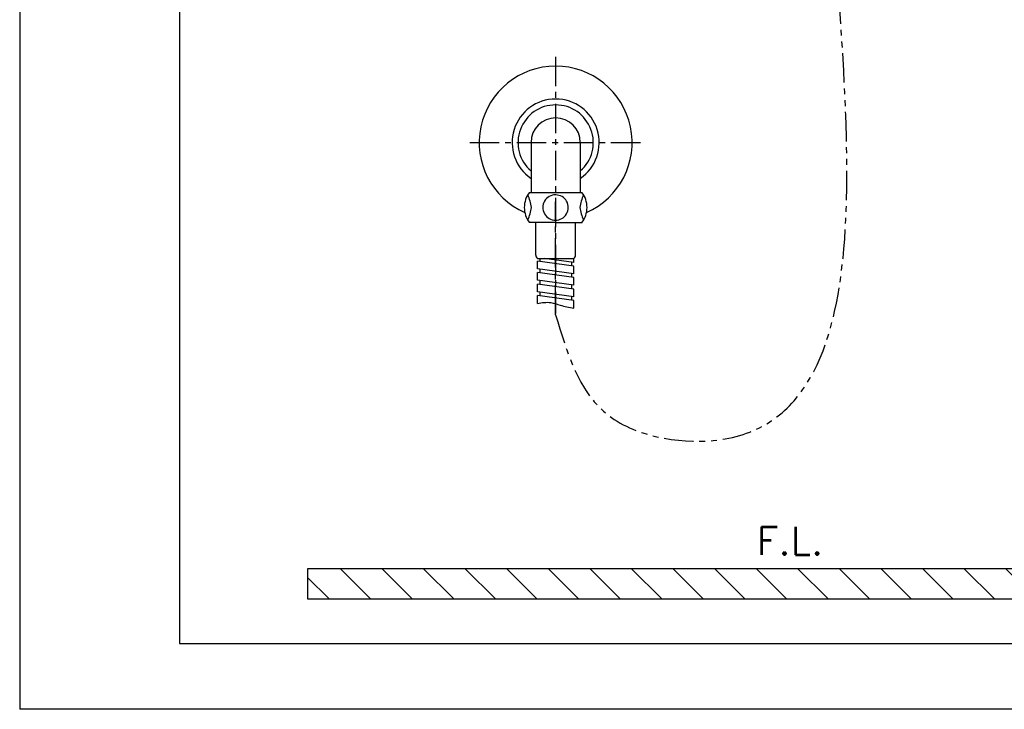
# Model space of a CAD drawing. Extents: x 5500 to 5920, y -4857 to -4263.
# Tile 1 of 20: x 5500 to 5709, y -4857 to -4710. Entities that reach past the tile are written whole.
import ezdxf

# ---------------------------------------------------------------- set-up
doc = ezdxf.new("R2010")
doc.units = 0
doc.header["$LTSCALE"] = 5
doc.header["$MEASUREMENT"] = 0
doc.linetypes.add('CENTER', pattern=[2, 1.25, -0.25, 0.25, -0.25])
doc.linetypes.add('PHANTOM', pattern=[2.5, 1.25, -0.25, 0.25, -0.25, 0.25, -0.25])
doc.layers.get('0').update_dxf_attribs({"color": 2, "linetype": 'CONTINUOUS'})
for name, color, linetype in [('CENTER', 1, 'CENTER'), ('CL', 1, 'CENTER'), ('D', 2, 'CONTINUOUS'), ('DWG', 7, 'CONTINUOUS'), ('HT', 3, 'CONTINUOUS'), ('PH', 3, 'PHANTOM'), ('레--어_1', 7, 'CONTINUOUS')]:
    doc.layers.add(name, color=color, linetype=linetype)
doc.styles.add('GHS', font='romans', dxfattribs={"bigfont": 'ghs'})

msp = doc.modelspace()

# ---------------------------------------------------------------- hatches: boundary and pattern name
at = {"layer": 'HT'}
h = msp.add_hatch(dxfattribs=at)
h.set_pattern_fill('ANSI31', color=256, scale=50, style=0)
h.set_pattern_definition([(135, (14769.55, -8583.501), (4.4194174, 4.4194174), [])])
h.paths.add_polyline_path([(5862.86, -4833.15), (5862.86, -4826.75), (5561.07, -4826.75), (5561.07, -4833.15)])

# ---------------------------------------------------------------- linework, layer by layer
for p in [(5499.9, -4262.6), (5919.9, -4856.6)]:
    msp.add_line(p, (5499.9, -4856.6))
at = {"color": 4}
for p, q in [((5533.9, -4293.6), (5533.9, -4842.6)), ((5533.9, -4842.6), (5908.9, -4842.6))]:
    msp.add_line(p, q, dxfattribs=at)
at = {"layer": 'CENTER'}
for p, q in [((5613.82, -4717.88), (5613.82, -4772.49)), ((5595.57, -4736.13), (5632.07, -4736.13))]:
    msp.add_line(p, q, dxfattribs=at)
at = {"layer": 'CL'}
msp.add_line((5613.82, -4772.72), (5613.82, -4748.73), dxfattribs=at)
at = {"layer": 'D', "color": 7}
msp.add_line((5608.22, -4746.73), (5619.42, -4746.73), dxfattribs=at)
at = {"layer": 'D'}
msp.add_spline([(5609.95, -4770.33), (5612.78, -4770.14), (5614.75, -4770.69), (5617.68, -4771.34)], degree=3, dxfattribs=at)
at = {"layer": 'DWG'}
for p, q in [((5613.76, -4753.13), (5608.22, -4753.13)), ((5609.58, -4760.05), (5609.58, -4753.13)), ((5613.76, -4753.13), (5619.42, -4753.13)), ((5618.06, -4760.05), (5618.06, -4753.13)), ((5609.95, -4760.75), (5610.48, -4760.75)), ((5610.48, -4760.75), (5610.48, -4761.42)), ((5610.48, -4760.75), (5617.68, -4760.75)), ((5617.68, -4761.64), (5611.35, -4760.75)), ((5617.68, -4761.64), (5617.68, -4760.75)), ((5609.95, -4762.96), (5609.95, -4761.35)), ((5617.68, -4762.43), (5609.95, -4761.35)), ((5617.68, -4764.05), (5609.95, -4762.96)), ((5617.15, -4761.57), (5617.15, -4762.36)), ((5617.68, -4764.05), (5617.68, -4762.43)), ((5609.95, -4765.37), (5609.95, -4763.75)), ((5617.68, -4764.84), (5609.95, -4763.75)), ((5610.48, -4763.04), (5610.48, -4763.83)), ((5617.15, -4763.97), (5617.15, -4764.76)), ((5617.68, -4764.05), (5617.68, -4763.16)), ((5617.68, -4766.45), (5617.68, -4764.84)), ((5617.68, -4766.45), (5609.95, -4765.37)), ((5609.95, -4767.85), (5609.95, -4766.23)), ((5617.68, -4767.32), (5609.95, -4766.23)), ((5610.48, -4765.44), (5610.48, -4766.31)), ((5617.15, -4766.38), (5617.15, -4767.24)), ((5617.68, -4768.93), (5609.95, -4767.85)), ((5609.95, -4770.33), (5609.95, -4768.64)), ((5617.68, -4769.72), (5609.95, -4768.64)), ((5610.48, -4767.92), (5610.48, -4768.71)), ((5617.15, -4768.86), (5617.15, -4769.65)), ((5617.68, -4768.93), (5617.68, -4767.32)), ((5617.68, -4768.93), (5617.68, -4768.04)), ((5617.68, -4771.34), (5617.68, -4769.72))]:
    msp.add_line(p, q, dxfattribs=at)
for centre, radius, start, end in [((5612.49, -4749.93), 5.33, 143.1301, 180), ((5601.4, -4750.59), 7.28, 5.1319, 27.2302), ((5613.76, -4749.94), 2.68, 88.6519, 270.2189), ((5613.82, -4749.94), 2.68, 268.6566, 90), ((5626.24, -4750.59), 7.28, 152.7698, 174.8681), ((5615.15, -4749.93), 5.33, 0, 36.8699), ((5612.49, -4749.93), 5.33, 180, 216.8699), ((5601.4, -4749.26), 7.28, 332.7698, 354.8681), ((5626.24, -4749.26), 7.28, 185.1319, 207.2302), ((5615.15, -4749.93), 5.33, 323.1301, 360), ((5610.38, -4760.08), 0.8, 178.2676, 237.8), ((5617.26, -4760.08), 0.8, 302.2, 1.7324)]:
    msp.add_arc(centre, radius, start, end, dxfattribs=at)
at = {"layer": 'HT', "ltscale": 0.5}
msp.add_lwpolyline([(5862.86, -4826.75), (5561.07, -4826.75), (5561.07, -4833.15), (5862.86, -4833.15)], close=True, dxfattribs=at)
at = {"layer": 'PH'}
msp.add_spline([(5613.82, -4772.72), (5624.54, -4793.71), (5647.33, -4799.47), (5672.96, -4687.92), (5686.32, -4507.75)], degree=3, dxfattribs=at)
at = {"layer": '레--어_1', "linetype": 'Continuous'}
for p, q in [((5608.58, -4736.13), (5608.58, -4746.73)), ((5619.06, -4736.13), (5619.06, -4746.73))]:
    msp.add_line(p, q, dxfattribs=at)
for radius, start, end in [(16.25, 293.7965, 246.2035), (9.25, 304.4867, 235.5133), (8, 310.8959, 229.1041), (5.24, 0, 180)]:
    msp.add_arc((5613.82, -4736.13), radius, start, end, dxfattribs=at)

# ---------------------------------------------------------------- texts
at = {"layer": 'D', "ltscale": 0.5, "style": 'GHS'}
msp.add_text('F.L.', height=6, dxfattribs=at).set_placement((5656.55, -4823.8))

doc.saveas('drawing.dxf')
